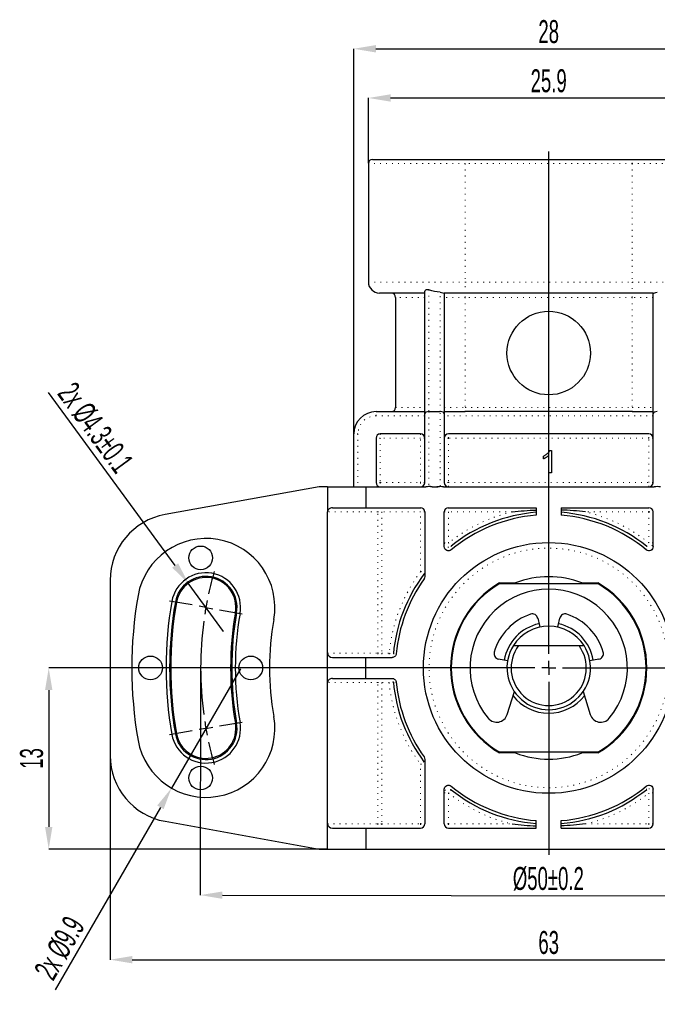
# Model space of a CAD drawing. Header units: millimetres. Extents: x 20 to 408, y 16 to 568.
# Tile 10 of 12: x 83 to 161, y 448 to 568. Entities that reach past the tile are written whole.
import ezdxf

# ---------------------------------------------------------------- set-up
doc = ezdxf.new("R2010")
doc.units = ezdxf.units.MM
doc.header["$PDSIZE"] = -1
doc.linetypes.add('DOT2', pattern=[0.635, 0, -0.635])
doc.layers.add('LINEE_SOTTILI', color=7, linetype='Continuous')
doc.styles.add('SLDTEXTSTYLE1', font='TXT', dxfattribs={"width": 0.605})
doc.dimstyles.new('SLDDIMSTYLE0', dxfattribs={"dimtxt": 2.8, "dimasz": 2.7, "dimexe": 0, "dimexo": 0.0625, "dimgap": 0.7, "dimtad": 1, "dimlfac": 0.588235, "dimrnd": 1e-09, "dimzin": 12, "dimdsep": 46, "dimtxsty": 'SLDTEXTSTYLE1', "dimsah": 1, "dimcen": 0.09, "dimadec": 0, "dimazin": 3, "dimtfac": 1, "dimtofl": 0, "dimtmove": 0, "dimatfit": 3, "dimfxl": 1, "dimfrac": 2, "dimtolj": 1, "dimtzin": 12, "dimarcsym": 0})
doc.dimstyles.new('SLDDIMSTYLE1', dxfattribs={"dimtxt": 2.8, "dimasz": 2.7, "dimexe": 0, "dimexo": 0.0625, "dimgap": 0.7, "dimtad": 1, "dimlfac": 0.588235, "dimrnd": 1e-09, "dimzin": 12, "dimdsep": 46, "dimtxsty": 'SLDTEXTSTYLE1', "dimsah": 1, "dimcen": 0.09, "dimadec": 0, "dimazin": 3, "dimtol": 1, "dimtp": 0.2, "dimtm": 0.2, "dimtfac": 1, "dimtofl": 0, "dimtmove": 0, "dimatfit": 3, "dimfxl": 1, "dimfrac": 2, "dimtolj": 1, "dimarcsym": 0})
doc.dimstyles.new('SLDDIMSTYLE3', dxfattribs={"dimtxt": 2.8, "dimasz": 2.7, "dimexe": 0, "dimexo": 0.0625, "dimgap": 0.7, "dimtad": 1, "dimlfac": 0.588235, "dimrnd": 1e-09, "dimzin": 12, "dimdsep": 46, "dimtxsty": 'SLDTEXTSTYLE1', "dimblk1": 'NONE', "dimsah": 1, "dimcen": 0, "dimadec": 0, "dimazin": 3, "dimtfac": 1, "dimtmove": 0, "dimatfit": 3, "dimldrblk": 'NONE', "dimfxl": 1, "dimfrac": 2, "dimtolj": 1, "dimtzin": 12, "dimarcsym": 0})
doc.dimstyles.new('SLDDIMSTYLE4', dxfattribs={"dimtxt": 2.8, "dimasz": 2.7, "dimexe": 0, "dimexo": 0.0625, "dimgap": 0.7, "dimtad": 1, "dimlfac": 0.588235, "dimrnd": 1e-09, "dimzin": 12, "dimdsep": 46, "dimtxsty": 'SLDTEXTSTYLE1', "dimblk1": 'NONE', "dimsah": 1, "dimcen": 0, "dimadec": 0, "dimazin": 3, "dimtol": 1, "dimtp": 0.1, "dimtm": 0.1, "dimtfac": 1, "dimtmove": 0, "dimatfit": 3, "dimldrblk": 'NONE', "dimfxl": 1, "dimfrac": 2, "dimtolj": 1, "dimarcsym": 0})

# ---------------------------------------------------------------- blocks, each defined once
blk = doc.blocks.new('_D_32')
at = {"layer": 'Defpoints', "color": 0}
for p in [(94.31, 478.62), (201.41, 478.62), (201.41, 453.71), (201.41, 453.71)]:
    blk.add_point(p, dxfattribs=at)
at = {"layer": 'LINEE_SOTTILI', "color": 0, "lineweight": -2}
for p, q in [((94.31, 478.56), (94.31, 453.71)), ((201.41, 478.56), (201.41, 453.71)), ((97.01, 453.71), (198.71, 453.71))]:
    blk.add_line(p, q, dxfattribs=at)
at = {"layer": 'LINEE_SOTTILI', "color": 0}
for points in [[(97.01, 454.16), (97.01, 453.26), (94.31, 453.71)], [(198.71, 453.26), (198.71, 454.16), (201.41, 453.71)]]:
    blk.add_solid(points, dxfattribs=at)
at = {"layer": 'LINEE_SOTTILI', "color": 0, "insert": (147.86, 457.21), "char_height": 2.8, "attachment_point": 2, "style": 'SLDTEXTSTYLE1'}
blk.add_mtext('\\A1;63', dxfattribs=at)
blk = doc.blocks.new('_D_33')
at = {"layer": 'Defpoints', "color": 0}
for p in [(105.36, 489.38), (190.36, 489.24), (190.32, 461.44), (190.32, 461.44)]:
    blk.add_point(p, dxfattribs=at)
at = {"layer": 'LINEE_SOTTILI', "color": 0, "lineweight": -2}
for p, q in [((105.36, 489.32), (105.32, 461.59)), ((190.36, 489.18), (190.32, 461.44)), ((108.02, 461.58), (187.62, 461.45))]:
    blk.add_line(p, q, dxfattribs=at)
at = {"layer": 'LINEE_SOTTILI', "color": 0}
for points in [[(108.02, 462.03), (108.02, 461.13), (105.32, 461.59)], [(187.62, 461), (187.62, 461.9), (190.32, 461.44)]]:
    blk.add_solid(points, dxfattribs=at)
at = {"layer": 'LINEE_SOTTILI', "color": 0, "insert": (147.82, 465.02), "char_height": 2.8, "attachment_point": 2, "rotation": 359.9031, "style": 'SLDTEXTSTYLE1'}
blk.add_mtext('\\A1;%%c50%%p0.2', dxfattribs=at)
blk = doc.blocks.new('_D_35')
at = {"layer": 'Defpoints', "color": 0}
for p in [(169.88, 558.86), (169.88, 558.86), (125.85, 550.85), (169.88, 550.85)]:
    blk.add_point(p, dxfattribs=at)
at = {"layer": 'LINEE_SOTTILI', "color": 0, "lineweight": -2}
for p, q in [((125.85, 550.91), (125.85, 558.86)), ((128.55, 558.86), (167.18, 558.86)), ((169.88, 550.91), (169.88, 558.86))]:
    blk.add_line(p, q, dxfattribs=at)
at = {"layer": 'LINEE_SOTTILI', "color": 0}
for points in [[(128.55, 559.31), (128.55, 558.41), (125.85, 558.86)], [(167.18, 558.41), (167.18, 559.31), (169.88, 558.86)]]:
    blk.add_solid(points, dxfattribs=at)
at = {"layer": 'LINEE_SOTTILI', "color": 0, "insert": (147.86, 562.36), "char_height": 2.8, "attachment_point": 2, "style": 'SLDTEXTSTYLE1'}
blk.add_mtext('\\A1;25.9', dxfattribs=at)
blk = doc.blocks.new('_D_36')
at = {"layer": 'Defpoints', "color": 0}
for p in [(171.66, 564.86), (171.66, 564.86), (124.06, 517.87), (171.66, 517.87)]:
    blk.add_point(p, dxfattribs=at)
at = {"layer": 'LINEE_SOTTILI', "color": 0, "lineweight": -2}
for p, q in [((124.06, 517.93), (124.06, 564.86)), ((126.76, 564.86), (168.96, 564.86)), ((171.66, 517.93), (171.66, 564.86))]:
    blk.add_line(p, q, dxfattribs=at)
at = {"layer": 'LINEE_SOTTILI', "color": 0}
for points in [[(126.76, 565.31), (126.76, 564.41), (124.06, 564.86)], [(168.96, 564.41), (168.96, 565.31), (171.66, 564.86)]]:
    blk.add_solid(points, dxfattribs=at)
at = {"layer": 'LINEE_SOTTILI', "color": 0, "insert": (147.86, 568.36), "char_height": 2.8, "attachment_point": 2, "style": 'SLDTEXTSTYLE1'}
blk.add_mtext('\\A1;28', dxfattribs=at)
blk = doc.blocks.new('_D_38')
at = {"layer": 'Defpoints', "color": 0}
for p in [(110.22, 489.22), (101.8, 474.64)]:
    blk.add_point(p, dxfattribs=at)
at = {"layer": 'LINEE_SOTTILI', "color": 0, "lineweight": -2}
for p, q in [((110.22, 489.22), (101.8, 474.64)), ((110.22, 489.22), (110.22, 489.22)), ((100.45, 472.3), (87.6, 450.05))]:
    blk.add_line(p, q, dxfattribs=at)
at = {"layer": 'LINEE_SOTTILI', "color": 0}
blk.add_solid([(100.84, 472.08), (100.06, 472.53), (101.8, 474.64)], dxfattribs=at)
at = {"layer": 'LINEE_SOTTILI', "color": 0, "insert": (84.92, 452.4), "char_height": 2.8, "attachment_point": 1, "rotation": 60, "style": 'SLDTEXTSTYLE1'}
blk.add_mtext('\\A1;2x %%c9.9', dxfattribs=at)
blk = doc.blocks.new('_None')
blk = doc.blocks.new('_D_39')
at = {"layer": 'Defpoints', "color": 0}
for p in [(103.85, 499.64), (108.17, 493.74)]:
    blk.add_point(p, dxfattribs=at)
at = {"layer": 'LINEE_SOTTILI', "color": 0, "lineweight": -2}
for p, q in [((102.25, 501.82), (86.8, 522.92)), ((108.17, 493.74), (103.85, 499.64)), ((108.17, 493.74), (108.17, 493.74))]:
    blk.add_line(p, q, dxfattribs=at)
at = {"layer": 'LINEE_SOTTILI', "color": 0}
blk.add_solid([(101.89, 501.55), (102.62, 502.08), (103.85, 499.64)], dxfattribs=at)
at = {"layer": 'LINEE_SOTTILI', "color": 0, "insert": (90.03, 524.43), "char_height": 2.8, "attachment_point": 1, "rotation": 306.2207, "style": 'SLDTEXTSTYLE1'}
blk.add_mtext('\\A1;2x %%c4.3%%p0.1', dxfattribs=at)
blk = doc.blocks.new('_D_40')
at = {"layer": 'Defpoints', "color": 0}
for p in [(93.3, 489.31), (86.81, 467.21), (86.81, 467.21), (120.86, 467.21)]:
    blk.add_point(p, dxfattribs=at)
at = {"layer": 'LINEE_SOTTILI', "color": 0, "lineweight": -2}
for p, q in [((93.24, 489.31), (86.81, 489.31)), ((86.81, 486.61), (86.81, 469.91)), ((120.8, 467.21), (86.81, 467.21))]:
    blk.add_line(p, q, dxfattribs=at)
at = {"layer": 'LINEE_SOTTILI', "color": 0}
for points in [[(87.26, 486.61), (86.36, 486.61), (86.81, 489.31)], [(86.36, 469.91), (87.26, 469.91), (86.81, 467.21)]]:
    blk.add_solid(points, dxfattribs=at)
at = {"layer": 'LINEE_SOTTILI', "color": 0, "insert": (83.31, 478.26), "char_height": 2.8, "attachment_point": 2, "rotation": 90, "style": 'SLDTEXTSTYLE1'}
blk.add_mtext('\\A1;13', dxfattribs=at)
blk = doc.blocks.new('SW_CENTERMARKSYMBOL_5')
at = {"layer": 'LINEE_SOTTILI', "color": 0}
for p, q in [((-1.67, 0.3), (-4.44, 0.78)), ((0, 0), (-0.84, 0.15)), ((0, 0), (0.84, -0.15)), ((83.71, 0), (84.55, 0.15)), ((85.38, 0.3), (88.15, 0.78)), ((1.67, -0.3), (4.44, -0.78)), ((82.03, -0.3), (79.27, -0.78)), ((83.71, 0), (82.87, -0.15)), ((1.67, -14.46), (4.44, -13.98)), ((82.03, -14.46), (79.27, -13.98)), ((-1.67, -15.06), (-4.44, -15.54)), ((0, -14.76), (-0.84, -14.91)), ((0, -14.76), (0.84, -14.61)), ((83.71, -14.76), (82.87, -14.61)), ((83.71, -14.76), (84.55, -14.91)), ((85.38, -15.06), (88.15, -15.54))]:
    blk.add_line(p, q, dxfattribs=at)
for start, end in [(163.9266, 167.7082), (12.2918, 16.0734), (168.8541, 170), (10, 11.1459), (170, 171.1459), (8.8541, 10), (172.2918, 187.7082), (352.2918, 7.7082), (188.8541, 190), (350, 351.1459), (190, 191.1459), (348.8541, 350), (192.2918, 196.0734), (343.9266, 347.7082)]:
    blk.add_arc((41.85, -7.38), 42.5, start, end, dxfattribs=at)
blk = doc.blocks.new('SW_CENTERMARKSYMBOL_6')
at = {"layer": 'LINEE_SOTTILI', "color": 0}
for p, q in [((0, 1.7), (0, 63.02)), ((-1.7, 0), (-54.57, 0)), ((0, 0), (-0.85, 0)), ((0, 0), (0, 0.85)), ((0, 0), (0, -0.85)), ((0, 0), (0.85, 0)), ((1.7, 0), (54.29, 0)), ((0, -1.7), (0, -22.79))]:
    blk.add_line(p, q, dxfattribs=at)

msp = doc.modelspace()

# ---------------------------------------------------------------- linework, layer by layer
at = {"color": 7, "linetype": 'Continuous', "lineweight": 25}
for p, q in [((125.84927, 550.85058), (125.84927, 536.40058)), ((126.35927, 551.36058), (137.66427, 551.36058)), ((137.66427, 551.36058), (158.06427, 551.36058)), ((158.06427, 551.36058), (169.36927, 551.36058)), ((132.73427, 535.04058), (127.20927, 535.04058)), ((132.73427, 520.31215), (132.73427, 535.24751)), ((137.66427, 535.04058), (135.10304, 535.04058)), ((135.11427, 535.04058), (135.11427, 520.31215)), ((158.06427, 535.04058), (137.66427, 535.04058)), ((160.6255, 535.04058), (158.06427, 535.04058)), ((160.61427, 520.31215), (160.61427, 535.04058)), ((129.16427, 534.53058), (129.16427, 521.10058)), ((126.78427, 520.59058), (132.73427, 520.59058)), ((132.73427, 511.92058), (132.73427, 520.31215)), ((133.24427, 520.59058), (134.60427, 520.59058)), ((135.11427, 520.59058), (137.66427, 520.59058)), ((135.11427, 520.31215), (135.11427, 511.92058)), ((158.06427, 520.59058), (137.66427, 520.59058)), ((158.06427, 520.59058), (160.61427, 520.59058)), ((160.61427, 511.92058), (160.61427, 520.31215)), ((124.06427, 511.41058), (124.06427, 517.87058)), ((132.22427, 517.87058), (127.29427, 517.87058)), ((160.10427, 517.87058), (135.62427, 517.87058)), ((126.78427, 517.36058), (126.78427, 511.92058)), ((147.9885, 515.83058), (148.21299, 515.83058)), ((148.21299, 515.83058), (148.21299, 513.11058)), ((147.23658, 514.82911), (147.23658, 515.15058)), ((147.86427, 513.11058), (147.86427, 515.23014)), ((148.21299, 513.11058), (147.86427, 513.11058)), ((119.81427, 511.41058), (101.0287, 508.02918)), ((120.86298, 511.41058), (119.81427, 511.41058)), ((120.86298, 511.41058), (125.53369, 511.41058)), ((120.86298, 511.41058), (120.86298, 508.35058)), ((125.53369, 511.41058), (125.53369, 508.86058)), ((125.53369, 511.41058), (132.84593, 511.41058)), ((133.64262, 511.41058), (134.20593, 511.41058)), ((135.00262, 511.41058), (160.72593, 511.41058)), ((120.86298, 491.09558), (120.86298, 508.35058)), ((121.46305, 508.86058), (125.53369, 508.86058)), ((125.53369, 508.86058), (132.22427, 508.86058)), ((132.73427, 508.35058), (132.73427, 500.46487)), ((135.11427, 504.11633), (135.11427, 508.35058)), ((135.62427, 508.86058), (146.33427, 508.86058)), ((146.33427, 508.86058), (146.33427, 507.94789)), ((149.39427, 508.86058), (160.10427, 508.86058)), ((149.39427, 508.86058), (149.39427, 507.94789)), ((160.61427, 504.11633), (160.61427, 508.35058)), ((94.31427, 499.99825), (94.31427, 478.62292)), ((141.85567, 499.68058), (143.80825, 499.68058)), ((141.87856, 499.59558), (153.84999, 499.59558)), ((151.9203, 499.68058), (153.87288, 499.68058)), ((146.51754, 495.38532), (146.71814, 494.48045)), ((149.0104, 494.48045), (149.21101, 495.38532)), ((146.71814, 494.48045), (146.77643, 494.29321)), ((148.95212, 494.29321), (149.0104, 494.48045)), ((143.55016, 492.03058), (144.16702, 492.03058)), ((144.16702, 492.03058), (151.56153, 492.03058)), ((151.56153, 492.03058), (152.17839, 492.03058)), ((120.86298, 487.52558), (120.86298, 491.09558)), ((121.46305, 490.58558), (125.53369, 490.58558)), ((125.53369, 488.03558), (125.53369, 490.58558)), ((125.53369, 490.58558), (128.73729, 490.58558)), ((142.84175, 490.19619), (141.73658, 490.39106)), ((153.99197, 490.39106), (152.88679, 490.19619)), ((121.46305, 488.03558), (125.53369, 488.03558)), ((125.53369, 488.03558), (128.73729, 488.03558)), ((120.86298, 470.27058), (120.86298, 487.52558)), ((142.78536, 483.62257), (143.66586, 486.41518)), ((152.06268, 486.41518), (152.94319, 483.62257)), ((143.80825, 478.94058), (141.85567, 478.94058)), ((153.84999, 479.02558), (141.87856, 479.02558)), ((153.87288, 478.94058), (151.9203, 478.94058)), ((132.73427, 478.1563), (132.73427, 470.27058)), ((135.11427, 470.27058), (135.11427, 474.50484)), ((160.61427, 470.27058), (160.61427, 474.50484)), ((101.0287, 470.59199), (119.81427, 467.21058)), ((120.86298, 467.21058), (120.86298, 470.27058)), ((146.33427, 469.76058), (146.33427, 470.67328)), ((149.39427, 469.76058), (149.39427, 470.67328)), ((121.46305, 469.76058), (125.53369, 469.76058)), ((125.53369, 469.76058), (125.53369, 467.21058)), ((125.53369, 469.76058), (132.22427, 469.76058)), ((135.62427, 469.76058), (146.33427, 469.76058)), ((149.39427, 469.76058), (160.10427, 469.76058)), ((119.81427, 467.21058), (120.86298, 467.21058)), ((120.86298, 467.21058), (125.53369, 467.21058)), ((125.53369, 467.21058), (170.19486, 467.21058))]:
    msp.add_line(p, q, dxfattribs=at)
at = {"color": 7, "linetype": 'DOT2', "lineweight": 18}
for p, q in [((137.66427, 550.85058), (125.84927, 550.85058)), ((137.66427, 551.36058), (137.66427, 550.85058)), ((158.06427, 550.85058), (137.66427, 550.85058)), ((137.66427, 550.85058), (137.66427, 536.40058)), ((158.06427, 550.85058), (158.06427, 551.36058)), ((169.87927, 550.85058), (158.06427, 550.85058)), ((158.06427, 550.85058), (158.06427, 536.40058)), ((125.84927, 536.40058), (137.66427, 536.40058)), ((137.66427, 536.40058), (158.06427, 536.40058)), ((137.66427, 535.04058), (137.66427, 536.40058)), ((158.06427, 536.40058), (169.87927, 536.40058)), ((158.06427, 536.40058), (158.06427, 535.04058)), ((133.24427, 535.45168), (133.24427, 520.59058)), ((134.60427, 520.59058), (134.60427, 535.14401)), ((137.66427, 534.53058), (137.66427, 535.04058)), ((158.06427, 534.53058), (158.06427, 535.04058)), ((132.73427, 534.53058), (129.16427, 534.53058)), ((137.66427, 534.53058), (135.11427, 534.53058)), ((158.06427, 534.53058), (137.66427, 534.53058)), ((137.66427, 534.53058), (137.66427, 521.10058)), ((160.61427, 534.53058), (158.06427, 534.53058)), ((158.06427, 534.53058), (158.06427, 521.10058)), ((126.78427, 520.08058), (126.78427, 520.59058)), ((129.16427, 521.10058), (132.73427, 521.10058)), ((133.24427, 520.59058), (133.24427, 511.49158)), ((134.60427, 511.49158), (134.60427, 520.59058)), ((135.11427, 521.10058), (137.66427, 521.10058)), ((137.66427, 520.59058), (137.66427, 521.10058)), ((137.66427, 521.10058), (158.06427, 521.10058)), ((158.06427, 520.59058), (158.06427, 521.10058)), ((158.06427, 521.10058), (160.61427, 521.10058)), ((132.73427, 520.08058), (126.78427, 520.08058)), ((160.61427, 520.08058), (135.11427, 520.08058)), ((124.57427, 517.87058), (124.06427, 517.87058)), ((124.57427, 517.87058), (124.57427, 511.41058)), ((127.29427, 517.87058), (127.29427, 517.36058)), ((132.22427, 517.87058), (132.22427, 517.36058)), ((135.62427, 517.36058), (135.62427, 517.87058)), ((160.10427, 517.36058), (160.10427, 517.87058)), ((127.29427, 517.36058), (126.78427, 517.36058)), ((132.22427, 517.36058), (127.29427, 517.36058)), ((127.29427, 517.36058), (127.29427, 511.92058)), ((132.22427, 511.92058), (132.22427, 517.36058)), ((132.73427, 517.36058), (132.22427, 517.36058)), ((135.62427, 517.36058), (135.11427, 517.36058)), ((160.10427, 517.36058), (135.62427, 517.36058)), ((135.62427, 517.36058), (135.62427, 511.92058)), ((160.10427, 511.92058), (160.10427, 517.36058)), ((160.61427, 517.36058), (160.10427, 517.36058)), ((127.29427, 511.92058), (126.78427, 511.92058)), ((127.29427, 511.92058), (132.22427, 511.92058)), ((127.29427, 511.92058), (127.29427, 511.41058)), ((132.22427, 511.92058), (132.22427, 511.41058)), ((132.73427, 511.92058), (132.22427, 511.92058)), ((135.62427, 511.92058), (135.11427, 511.92058)), ((135.62427, 511.41058), (135.62427, 511.92058)), ((135.62427, 511.92058), (160.10427, 511.92058)), ((160.61427, 511.92058), (160.10427, 511.92058)), ((160.10427, 511.41058), (160.10427, 511.92058)), ((126.98955, 508.35058), (120.86298, 508.35058)), ((126.98955, 491.09558), (126.98955, 508.35058)), ((126.98955, 508.35058), (127.47726, 508.35058)), ((127.47726, 508.86058), (127.47726, 508.35058)), ((132.22427, 508.35058), (127.47726, 508.35058)), ((127.47726, 508.35058), (127.47726, 491.09558)), ((132.22427, 508.86058), (132.22427, 508.35058)), ((132.22427, 501.05708), (132.22427, 508.35058)), ((132.73427, 508.35058), (132.22427, 508.35058)), ((135.11427, 508.35058), (135.62427, 508.35058)), ((135.62427, 508.86058), (135.62427, 508.35058)), ((143.38452, 508.35058), (135.62427, 508.35058)), ((135.62427, 508.35058), (135.62427, 504.56746)), ((160.10427, 508.35058), (152.34402, 508.35058)), ((160.10427, 508.35058), (160.10427, 508.86058)), ((160.10427, 504.56746), (160.10427, 508.35058)), ((160.10427, 508.35058), (160.61427, 508.35058)), ((135.11427, 504.56746), (135.62427, 504.56746)), ((135.62427, 504.56746), (135.94336, 504.16973)), ((159.78519, 504.16973), (160.10427, 504.56746)), ((160.61427, 504.56746), (160.10427, 504.56746)), ((132.22427, 501.05708), (132.73427, 501.05708)), ((132.22427, 501.05708), (132.63199, 500.75086)), ((101.84581, 497.42488), (102.27179, 497.34977)), ((102.27179, 497.34977), (102.41047, 497.32532)), ((109.74809, 496.0315), (109.60942, 496.05595)), ((110.17407, 495.95638), (109.74809, 496.0315)), ((120.86298, 491.09558), (126.98955, 491.09558)), ((126.98955, 491.09558), (127.47726, 491.09558)), ((127.47726, 491.09558), (127.47726, 490.58558)), ((127.47726, 491.09558), (128.38599, 491.09558)), ((128.38599, 491.09558), (128.89377, 491.04905)), ((128.38599, 491.09558), (128.38599, 490.58558)), ((127.47726, 488.03558), (127.47726, 487.52558)), ((128.38599, 488.03558), (128.38599, 487.52558)), ((126.98955, 487.52558), (120.86298, 487.52558)), ((126.98955, 470.27058), (126.98955, 487.52558)), ((126.98955, 487.52558), (127.47726, 487.52558)), ((128.38599, 487.52558), (127.47726, 487.52558)), ((127.47726, 487.52558), (127.47726, 470.27058)), ((128.89377, 487.57212), (128.38599, 487.52558)), ((109.74809, 482.58967), (109.60942, 482.56522)), ((109.74809, 482.58967), (110.17407, 482.66479)), ((102.27179, 481.2714), (101.84581, 481.19629)), ((102.27179, 481.2714), (102.41047, 481.29585)), ((132.63199, 477.87031), (132.22427, 477.56409)), ((132.22427, 477.56409), (132.73427, 477.56409)), ((132.22427, 470.27058), (132.22427, 477.56409)), ((135.11427, 474.05371), (135.62427, 474.05371)), ((135.94336, 474.45144), (135.62427, 474.05371)), ((135.62427, 474.05371), (135.62427, 470.27058)), ((159.78519, 474.45144), (160.10427, 474.05371)), ((160.10427, 470.27058), (160.10427, 474.05371)), ((160.61427, 474.05371), (160.10427, 474.05371)), ((120.86298, 470.27058), (126.98955, 470.27058)), ((127.47726, 470.27058), (126.98955, 470.27058)), ((127.47726, 470.27058), (127.47726, 469.76058)), ((127.47726, 470.27058), (132.22427, 470.27058)), ((132.22427, 470.27058), (132.73427, 470.27058)), ((132.22427, 470.27058), (132.22427, 469.76058)), ((135.62427, 470.27058), (135.11427, 470.27058)), ((135.62427, 470.27058), (135.62427, 469.76058)), ((135.62427, 470.27058), (143.38452, 470.27058)), ((152.34402, 470.27058), (160.10427, 470.27058)), ((160.61427, 470.27058), (160.10427, 470.27058)), ((160.10427, 470.27058), (160.10427, 469.76058))]:
    msp.add_line(p, q, dxfattribs=at)
at = {"color": 7, "linetype": 'DOT2', "lineweight": 18, "flags": 128}
for points in [[(135.94336, 504.16973), (135.94368, 504.14484), (135.94496, 504.04512), (135.94917, 503.72309)], [(128.89377, 491.04905), (128.91346, 491.049), (128.99222, 491.04882), (129.24518, 491.0482)], [(129.24518, 487.57297), (129.22549, 487.57292), (129.14672, 487.57272), (128.89377, 487.57212)], [(159.78519, 474.45144), (159.78487, 474.47633), (159.78358, 474.57605), (159.77938, 474.89808)]]:
    msp.add_lwpolyline(points, dxfattribs=at)
at = {"color": 7, "linetype": 'Continuous', "lineweight": 25}
for centre, radius in [((147.86427, 527.73058), 5.1), ((105.36427, 502.74058), 1.445), ((147.86427, 489.31058), 15.3), ((99.24427, 489.31058), 1.445), ((111.48427, 489.31058), 1.445), ((105.36427, 475.88058), 1.445)]:
    msp.add_circle(centre, radius, dxfattribs=at)
at = {"color": 7, "linetype": 'DOT2', "lineweight": 18}
msp.add_circle((147.86427, 489.31058), 14.62, dxfattribs=at)
at = {"color": 7, "linetype": 'Continuous', "lineweight": 25}
for centre, radius, start, end in [((126.35927, 550.85058), 0.51, 90, 180), ((127.20927, 536.40058), 1.36, 180, 270), ((128.65427, 534.53058), 0.51, 0, 90), ((126.78427, 517.87058), 2.72, 90, 180), ((128.65427, 521.10058), 0.51, 270, 0), ((127.29427, 517.36058), 0.51, 90, 180), ((132.22427, 517.36058), 0.51, 0, 90), ((135.62427, 517.36058), 0.51, 90, 180), ((160.10427, 517.36058), 0.51, 0, 90), ((127.29427, 511.92058), 0.51, 180, 270), ((132.22427, 511.92058), 0.51, 270, 0), ((135.62427, 511.92058), 0.51, 180, 270), ((160.10427, 511.92058), 0.51, 270, 0), ((132.22427, 508.35058), 0.51, 0, 90), ((135.62427, 508.35058), 0.51, 90, 180), ((147.86427, 489.31058), 19.05, 94.6066708, 128.7387262), ((147.86427, 489.31058), 19.05, 51.2612738, 85.3933292), ((160.10427, 508.35058), 0.51, 0, 90), ((102.47427, 499.99825), 8.16, 100.2039737, 180), ((147.86427, 489.31058), 18.7, 94.6930826, 129.5812101), ((147.86427, 489.31058), 18.7, 50.4187899, 85.3069174), ((106.00994, 496.69063), 8.415, 350, 170), ((106.00994, 496.69063), 8.415, 350, 170), ((106.00994, 496.69063), 4.22837, 350, 170), ((106.00994, 496.69063), 3.79582, 350, 170), ((106.00994, 496.69063), 3.655, 350, 170), ((147.86427, 489.31058), 19.05, 143.0914459, 174.7640097), ((147.86427, 489.31058), 18.7, 144.5047135, 174.6683384), ((147.86427, 489.31058), 11.135, 68.6380163, 111.3619837), ((147.86427, 489.31058), 11.985, 120.0889384, 239.9110616), ((147.86427, 489.31058), 11.9, 120.198757, 239.801243), ((147.86427, 489.31058), 9.605, 320.2528718, 219.7471282), ((147.86427, 489.31058), 11.9, 300.198757, 59.801243), ((147.86427, 489.31058), 11.985, 300.0889384, 59.9110616), ((147.86427, 489.31058), 50.915, 170, 190), ((147.86427, 489.31058), 50.915, 170, 190), ((147.86427, 489.31058), 46.72837, 170, 190), ((147.86427, 489.31058), 46.29582, 170, 190), ((147.86427, 489.31058), 46.155, 170, 190), ((147.86427, 489.31058), 38.845, 170, 190), ((147.86427, 489.31058), 38.70418, 170, 190), ((147.86427, 489.31058), 38.27163, 170, 190), ((147.86427, 489.31058), 34.085, 170, 190), ((147.86427, 489.31058), 34.085, 170, 190), ((147.86427, 489.31058), 6.9275, 108.6401571, 163.8598429), ((145.86403, 495.24044), 0.66937, 12.5, 108.6401571), ((149.86452, 495.24044), 0.66937, 71.3598429, 167.5), ((147.86427, 489.31058), 6.9275, 16.1401571, 71.3598429), ((147.86427, 489.31058), 5.525, 102.5, 170), ((147.86427, 489.31058), 5.1, 32.2309526, 147.7690474), ((147.86427, 489.31058), 5.525, 10, 77.5), ((147.86427, 489.31058), 5.1, 147.7690474, 32.2309526), ((147.86427, 489.31058), 4.59, 143.6587969, 36.3412031), ((141.85281, 491.05027), 0.66938, 163.8598429, 260), ((153.87573, 491.05027), 0.66938, 280, 16.1401571), ((147.86427, 489.31058), 19.05, 185.2359903, 216.9085541), ((147.86427, 489.31058), 18.7, 185.3316616, 215.4952865), ((147.86427, 489.31058), 5.525, 217.9492205, 322.0507795), ((106.00994, 481.93054), 8.415, 190, 10), ((106.00994, 481.93054), 8.415, 190, 10), ((141.50857, 484.02514), 1.33875, 219.7471282, 342.5), ((154.21998, 484.02514), 1.33875, 197.5, 320.2528718), ((106.00994, 481.93054), 4.22837, 190, 10), ((106.00994, 481.93054), 3.79582, 190, 10), ((106.00994, 481.93054), 3.655, 190, 10), ((102.47427, 478.62292), 8.16, 180, 259.7960263), ((147.86427, 489.31058), 11.135, 248.6380163, 291.3619837), ((147.86427, 489.31058), 18.7, 230.4187899, 265.3069174), ((147.86427, 489.31058), 18.7, 274.6930826, 309.5812101), ((147.86427, 489.31058), 19.05, 231.2612738, 265.3933292), ((147.86427, 489.31058), 19.05, 274.6066708, 308.7387262), ((132.22427, 470.27058), 0.51, 270, 0), ((135.62427, 470.27058), 0.51, 180, 270), ((160.10427, 470.27058), 0.51, 270, 0)]:
    msp.add_arc(centre, radius, start, end, dxfattribs=at)
at = {"color": 7, "linetype": 'DOT2', "lineweight": 18}
for centre, radius, start, end in [((126.78427, 517.87058), 2.21, 90, 180), ((127.48866, 508.36148), 0.49923, 91.3081066, 181.2509393), ((147.86427, 489.31058), 19.5599, 103.2398089, 128.7387262), ((147.86427, 489.31058), 19.5599, 51.2612738, 76.7601911), ((135.62428, 504.5676), 0.51001, 180.0156035, 308.7282048), ((160.10426, 504.5676), 0.51001, 231.2717952, 359.9843965), ((147.86427, 489.31058), 19.5599, 143.0914459, 174.7640097), ((132.2247, 501.05709), 0.50957, 323.0611552, 359.9985484), ((127.48866, 491.08469), 0.49923, 178.7490607, 268.6918934), ((128.38595, 491.09553), 0.50994, 270.0046917, 354.7709258), ((127.48866, 487.53648), 0.49923, 91.3081066, 181.2509393), ((128.38595, 487.52564), 0.50994, 5.2290742, 89.9953083), ((147.86427, 489.31058), 19.5599, 185.2359903, 216.9085541), ((132.2247, 477.56408), 0.50957, 0.0014516, 36.9388448), ((135.62428, 474.05357), 0.51001, 51.2717952, 179.9843965), ((147.86427, 489.31058), 19.5599, 231.2612738, 256.7601911), ((147.86427, 489.31058), 19.5599, 283.2398089, 308.7387262), ((160.10426, 474.05357), 0.51001, 0.0156035, 128.7282048), ((127.48866, 470.25969), 0.49923, 178.7490607, 268.6918934)]:
    msp.add_arc(centre, radius, start, end, dxfattribs=at)
at = {"color": 7, "linetype": 'Continuous', "lineweight": 25}
for centre, major_axis, ratio, start_param, end_param in [((133.24427, 520.31215), (0.51, 0), 0.545951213, 1.570796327, 3.141592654), ((134.60427, 520.31215), (0.51, 0), 0.545951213, 0, 1.570796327), ((161.12427, 520.31215), (0.51, 0), 0.545951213, 1.570796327, 3.141592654), ((121.46305, 508.35058), (0.60008, 0), 0.849890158, 1.570796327, 3.141592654), ((121.46305, 491.09558), (0.60008, 0), 0.849890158, 3.141592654, 4.71238898), ((121.46305, 487.52558), (0.60008, 0), 0.849890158, 1.570796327, 3.141592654), ((121.46305, 470.27058), (0.60008, 0), 0.849890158, 3.141592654, 4.71238898)]:
    msp.add_ellipse(centre, major_axis=major_axis, ratio=ratio, start_param=start_param, end_param=end_param, dxfattribs=at)
at = {"color": 7, "linetype": 'DOT2', "lineweight": 18}
for centre, start_param, end_param in [((133.24427, 511.92058), 3.141592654, 4.71238898), ((134.60427, 511.92058), 4.71238898, 6.283185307), ((161.12427, 511.92058), 3.141592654, 4.71238898)]:
    msp.add_ellipse(centre, major_axis=(0.51, 0), ratio=0.841178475, start_param=start_param, end_param=end_param, dxfattribs=at)
at = {"color": 7, "linetype": 'Continuous', "lineweight": 25}
for points, knots in [([(132.73427, 535.24751), (132.73427, 535.3186), (132.77738, 535.39882), (132.9144, 535.47886), (132.97334, 535.49625), (133.10461, 535.49614), (133.17653, 535.47858), (133.24427, 535.45168)], [0, 0, 0, 0, 0.5, 0.5, 0.75, 0.75, 1, 1, 1, 1]), ([(134.60427, 535.14401), (134.72183, 535.13044), (134.83375, 535.10337), (135.01427, 535.05729), (135.07834, 535.04058), (135.10304, 535.04058)], [0, 0, 0, 0, 0.5, 0.5, 1, 1, 1, 1]), ([(160.6255, 535.04058), (160.65018, 535.04058), (160.71495, 535.05747), (160.89456, 535.1033), (161.00682, 535.13045), (161.12427, 535.14401)], [0, 0, 0, 0, 0.5, 0.5, 1, 1, 1, 1]), ([(147.23658, 515.15058), (147.28016, 515.17303), (147.36604, 515.21726), (147.48738, 515.29365), (147.60066, 515.37646), (147.70401, 515.46568), (147.79665, 515.55687), (147.87473, 515.64889), (147.94006, 515.73836), (147.97283, 515.80075), (147.9885, 515.83058)], [0, 0, 0, 0, 0.142657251, 0.281168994, 0.416977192, 0.550852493, 0.67836417, 0.795032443, 0.901998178, 1, 1, 1, 1]), ([(147.86427, 515.23014), (147.84419, 515.21077), (147.80246, 515.17053), (147.73192, 515.11357), (147.65318, 515.05584), (147.56727, 515.00033), (147.47971, 514.94807), (147.39509, 514.90107), (147.31482, 514.86129), (147.26195, 514.83955), (147.23658, 514.82911)], [0, 0, 0, 0, 0.1116703, 0.232094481, 0.362743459, 0.50255751, 0.641525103, 0.771098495, 0.890161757, 1, 1, 1, 1]), ([(133.64262, 511.41058), (133.50941, 511.41058), (133.37748, 511.43308), (133.11107, 511.43308), (132.97913, 511.41058), (132.84593, 511.41058)], [0, 0, 0, 0, 0.5, 0.5, 1, 1, 1, 1]), ([(133.64262, 511.41058), (133.56935, 511.41058), (133.49788, 511.41636), (133.3596, 511.44293), (133.29569, 511.46413), (133.24427, 511.49158)], [0, 0, 0, 0, 0.5, 0.5, 1, 1, 1, 1]), ([(134.20593, 511.41058), (134.27921, 511.41058), (134.35066, 511.41637), (134.48882, 511.4429), (134.55287, 511.46414), (134.60427, 511.49158)], [0, 0, 0, 0, 0.5, 0.5, 1, 1, 1, 1]), ([(135.00262, 511.41058), (134.86992, 511.41058), (134.73773, 511.433), (134.47234, 511.43315), (134.33955, 511.41058), (134.20593, 511.41058)], [0, 0, 0, 0, 0.5, 0.5, 1, 1, 1, 1]), ([(161.52262, 511.41058), (161.38992, 511.41058), (161.25773, 511.433), (160.99233, 511.43315), (160.85955, 511.41058), (160.72593, 511.41058)], [0, 0, 0, 0, 0.5, 0.5, 1, 1, 1, 1]), ([(135.94917, 503.72309), (135.87441, 503.66129), (135.78329, 503.62222), (135.59323, 503.59818), (135.49376, 503.61395), (135.32051, 503.6955), (135.24575, 503.76098), (135.14189, 503.92448), (135.11427, 504.01933), (135.11427, 504.11633)], [0, 0, 0, 0, 0.25, 0.25, 0.5, 0.5, 0.75, 0.75, 1, 1, 1, 1]), ([(160.61427, 504.11633), (160.61427, 504.01933), (160.58634, 503.92421), (160.48383, 503.76238), (160.40834, 503.69571), (160.23514, 503.61404), (160.13707, 503.59809), (159.94484, 503.62215), (159.85413, 503.66129), (159.77938, 503.72309)], [0, 0, 0, 0, 0.25, 0.25, 0.5, 0.5, 0.75, 0.75, 1, 1, 1, 1]), ([(129.24518, 491.0482), (129.2334, 490.92201), (129.17374, 490.80325), (128.98803, 490.63403), (128.86403, 490.58558), (128.73729, 490.58558)], [0, 0, 0, 0, 0.5, 0.5, 1, 1, 1, 1]), ([(128.73729, 488.03558), (128.86403, 488.03558), (128.98782, 487.98725), (129.17362, 487.8181), (129.2334, 487.69916), (129.24518, 487.57297)], [0, 0, 0, 0, 0.5, 0.5, 1, 1, 1, 1]), ([(135.11427, 474.50484), (135.11427, 474.60183), (135.14221, 474.69696), (135.24471, 474.85879), (135.32021, 474.92546), (135.4934, 475.00713), (135.59148, 475.02308), (135.78371, 474.99902), (135.87441, 474.95988), (135.94917, 474.89808)], [0, 0, 0, 0, 0.25, 0.25, 0.5, 0.5, 0.75, 0.75, 1, 1, 1, 1]), ([(159.77938, 474.89808), (159.85413, 474.95988), (159.94526, 474.99894), (160.13531, 475.02299), (160.23479, 475.00722), (160.40804, 474.92567), (160.48279, 474.86019), (160.58666, 474.69669), (160.61427, 474.60183), (160.61427, 474.50484)], [0, 0, 0, 0, 0.25, 0.25, 0.5, 0.5, 0.75, 0.75, 1, 1, 1, 1])]:
    msp.add_open_spline(points, degree=3, knots=knots, dxfattribs=at)
for points in [[(134.60427, 535.14401), (134.14034, 535.19756), (133.67524, 535.28056), (133.24427, 535.45168)], [(143.38452, 508.35058), (144.3652, 508.4644), (145.34936, 508.54117), (146.33427, 508.58021)], [(152.34402, 508.35058), (151.36335, 508.4644), (150.37918, 508.54117), (149.39427, 508.58021)], [(132.73427, 500.46487), (132.73427, 500.35859), (132.70113, 500.25501), (132.63942, 500.16848)], [(132.63942, 478.45269), (132.70113, 478.36616), (132.73427, 478.26258), (132.73427, 478.1563)], [(143.38452, 470.27058), (144.3652, 470.15677), (145.34936, 470.08), (146.33427, 470.04096)], [(152.34402, 470.27058), (151.36335, 470.15677), (150.37918, 470.08), (149.39427, 470.04096)]]:
    msp.add_open_spline(points, degree=3, dxfattribs=at)
at = {"color": 7, "linetype": 'DOT2', "lineweight": 18}
for points, knots in [([(159.77938, 503.72309), (159.77949, 503.73148), (159.7796, 503.73987), (159.77971, 503.74825), (159.78015, 503.78179), (159.78059, 503.81528), (159.78103, 503.84873), (159.78243, 503.95617), (159.78382, 504.06316), (159.78519, 504.16973)], [0, 0, 0, 0, 0.0006, 0.0006, 0.0006, 0.003, 0.003, 0.003, 0.01070899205, 0.01070899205, 0.01070899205, 0.01070899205]), ([(132.63942, 500.16848), (132.63812, 500.26993), (132.63684, 500.37048), (132.63557, 500.47019), (132.63436, 500.56448), (132.63317, 500.65802), (132.63199, 500.75086)], [0, 0, 0, 0, 0.0055053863, 0.0055053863, 0.0055053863, 0.01071124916, 0.01071124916, 0.01071124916, 0.01071124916]), ([(132.63199, 477.87031), (132.63317, 477.96315), (132.63436, 478.05669), (132.63557, 478.15098), (132.63684, 478.25069), (132.63812, 478.35124), (132.63942, 478.45269)], [0, 0, 0, 0, 0.00520586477, 0.00520586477, 0.00520586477, 0.01071124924, 0.01071124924, 0.01071124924, 0.01071124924]), ([(135.94917, 474.89808), (135.94906, 474.88969), (135.94895, 474.8813), (135.94884, 474.87292), (135.9484, 474.83938), (135.94796, 474.80589), (135.94752, 474.77244), (135.94611, 474.665), (135.94473, 474.55801), (135.94336, 474.45144)], [0, 0, 0, 0, 0.0006, 0.0006, 0.0006, 0.003, 0.003, 0.003, 0.01070899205, 0.01070899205, 0.01070899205, 0.01070899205])]:
    msp.add_open_spline(points, degree=3, knots=knots, dxfattribs=at)

# ---------------------------------------------------------------- block references
at = {"layer": 'LINEE_SOTTILI', "color": 7}
for name, p in [('SW_CENTERMARKSYMBOL_6', (147.86427, 489.31058)), ('SW_CENTERMARKSYMBOL_5', (106.00994, 496.69063))]:
    msp.add_blockref(name, p, dxfattribs=at)

# ---------------------------------------------------------------- dimensions: what is measured, and where the dimension line sits
for base, p1, p2, picture, middle in [((171.66427, 564.86058), (124.06427, 517.87058), (171.66427, 517.87058), '_D_36', (147.86427, 564.86058)), ((169.87927, 558.86058), (125.84927, 550.85058), (169.87927, 550.85058), '_D_35', (147.86427, 558.86058)), ((201.41427, 453.71058), (94.31427, 478.62292), (201.41427, 478.62292), '_D_32', (147.86427, 453.71058))]:
    dim = msp.add_linear_dim(base=base, p1=p1, p2=p2, dimstyle='SLDDIMSTYLE0', dxfattribs=at)
    dim.commit()
    dim.dimension.update_dxf_attribs({"geometry": picture, "text_midpoint": middle, "dimtype": 160})
for p1, p2, dimstyle, picture, middle in [((108.16967, 493.74197), (103.85022, 499.63929), 'SLDDIMSTYLE4', '_D_39', (91.63136, 516.3216)), ((110.21744, 489.21814), (101.80244, 474.64293), 'SLDDIMSTYLE3', '_D_38', (90.49241, 455.05339))]:
    dim = msp.add_diameter_dim_2p(p1=p1, p2=p2, text='2x <>', dimstyle=dimstyle, dxfattribs=at)
    dim.commit()
    dim.dimension.update_dxf_attribs({"geometry": picture, "text_midpoint": middle, "dimtype": 163})
dim = msp.add_linear_dim(base=(86.81427, 467.21058), p1=(93.29769, 489.31058), p2=(120.86298, 467.21058), angle=90, dimstyle='SLDDIMSTYLE0', dxfattribs=at)
dim.commit()
dim.dimension.update_dxf_attribs({"geometry": '_D_40', "text_midpoint": (86.81427, 478.26058), "dimtype": 160})
dim = msp.add_linear_dim(base=(190.31719, 461.44458), p1=(105.36433, 489.38249), p2=(190.36421, 489.23868), angle=359.9030657, text='%%c<>', dimstyle='SLDDIMSTYLE1', dxfattribs=at)
dim.commit()
dim.dimension.update_dxf_attribs({"geometry": '_D_33', "text_midpoint": (147.81725, 461.51648), "dimtype": 160})

doc.saveas('drawing.dxf')
